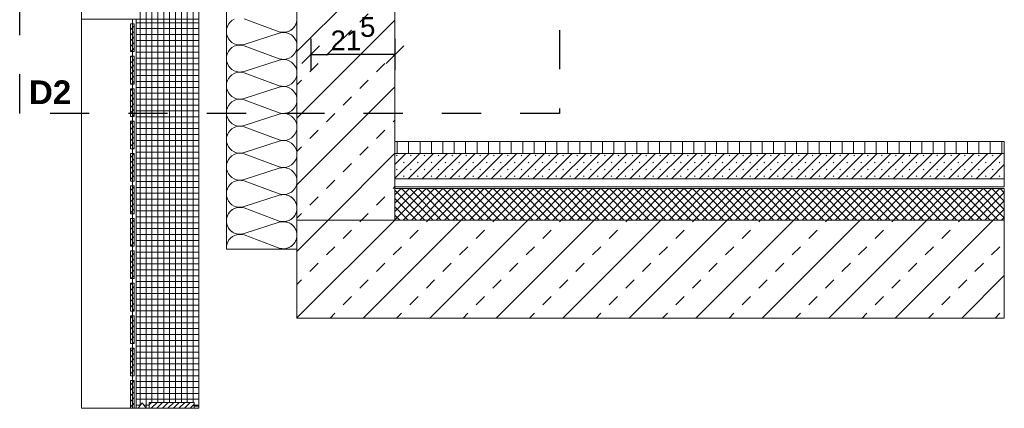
# Model space of a CAD drawing. Header units: metres. Extents: x 69 to 122.5, y -21.4 to -4.6.
# Tile 148 of 250: x 76.7 to 79.2, y -10.7 to -9.7. Entities that reach past the tile are written whole.
import ezdxf

# ---------------------------------------------------------------- set-up
doc = ezdxf.new("R2010")
doc.units = ezdxf.units.M
doc.header["$LTSCALE"] = 0.02
doc.linetypes.add('Linienart-13', pattern=[3.75, 2.5, -1.25])
doc.layers.get('0').update_dxf_attribs({"lineweight": 25})
for name, color, linetype, lineweight in [('013_Beton und Stahlbetonarbeiten-allg.', 7, 'Continuous', 13), ('014_Fassadenarbeiten-330 Betonfertigteil Brüstung', 7, 'Continuous', 9), ('014_Fassadenarbeiten-330 Betonfertigteile horizontal', 7, 'Continuous', 9), ('014_Fassadenarbeiten-330 Mauerwerk 11.5cm', 7, 'Continuous', 9), ('025_Estricharbeiten-350 Dämmung', 7, 'Continuous', 9), ('025_Estricharbeiten-350 Estrich', 7, 'Continuous', 9), ('025_Estricharbeiten-350 FbHz', 7, 'Continuous', 9), ('028_Parkettarbeiten-350 Stäbchenparkett', 7, 'Continuous', 9), ('032_Metallarbeiten-Bemassung 1_20', 7, 'Continuous', 9), ('032_Metallarbeiten-Beschriftung 1_20', 7, 'Continuous', 5), ('Keine', 7, 'Continuous', 9)]:
    doc.layers.add(name, color=color, linetype=linetype, lineweight=lineweight)
doc.layers.add('014_Fassadenarbeiten-000 Aufsicht Betonfertigteile', color=7, linetype='Continuous', lineweight=9, true_color=0xc0c0c0)
doc.layers.add('014_Fassadenarbeiten-330 mineralische Dämmung', color=7, linetype='Continuous', lineweight=9, true_color=0x666666)
doc.styles.add('Arial', font='arial.ttf')
doc.styles.add('Arial (bold)', font='arialbd.ttf')

msp = doc.modelspace()

# ---------------------------------------------------------------- linework, layer by layer
at = {"color": 0, "linetype": 'Continuous', "lineweight": 15}
for p, q in [((77.4075, -9.7788), (77.4525, -9.7339)), ((77.6675, -9.7339), (77.6225, -9.7788))]:
    msp.add_line(p, q, dxfattribs=at)
at = {"color": 0, "linetype": 'ByBlock', "lineweight": -2}
for p, q in [((77.43, -9.7563), (77.4749, -9.7563)), ((77.645, -9.7563), (77.6001, -9.7563))]:
    msp.add_line(p, q, dxfattribs=at)
at = {"layer": '013_Beton und Stahlbetonarbeiten-allg.', "color": 251, "linetype": 'Continuous', "lineweight": 5, "true_color": 0x555555}
for p, q in [((77.645, -9.4988), (77.395, -9.7488)), ((77.645, -9.6685), (77.395, -9.9185)), ((77.645, -9.8383), (77.395, -10.0883)), ((77.645, -10.008), (77.4748, -10.1781)), ((77.6445, -10.1781), (77.395, -10.4277)), ((77.4748, -10.1781), (77.395, -10.258)), ((77.8142, -10.1781), (77.5642, -10.4281)), ((77.645, -10.1777), (77.6445, -10.1781)), ((77.9839, -10.1781), (77.7339, -10.4281)), ((78.1536, -10.1781), (77.9036, -10.4281)), ((78.3233, -10.1781), (78.0733, -10.4281)), ((78.493, -10.1781), (78.243, -10.4281)), ((78.6628, -10.1781), (78.4128, -10.4281)), ((78.8325, -10.1781), (78.5825, -10.4281)), ((79.0022, -10.1781), (78.7522, -10.4281)), ((79.1719, -10.1781), (78.9219, -10.4281)), ((79.2, -10.3197), (79.0916, -10.4281))]:
    msp.add_line(p, q, dxfattribs=at)
at = {"layer": '013_Beton und Stahlbetonarbeiten-allg.', "color": 251, "linetype": 'Continuous', "lineweight": 9, "true_color": 0x555555}
for p, q in [((77.5555, -9.6732), (77.5767, -9.652)), ((77.513, -9.7156), (77.5343, -9.6944)), ((77.4706, -9.7581), (77.4918, -9.7369)), ((77.6403, -9.7581), (77.645, -9.7534)), ((77.4282, -9.8005), (77.4494, -9.7793)), ((77.5979, -9.8005), (77.6191, -9.7793)), ((77.395, -9.8337), (77.407, -9.8217)), ((77.5555, -9.8429), (77.5767, -9.8217)), ((77.513, -9.8854), (77.5343, -9.8641)), ((77.4706, -9.9278), (77.4918, -9.9066)), ((77.6403, -9.9278), (77.645, -9.9231)), ((77.4282, -9.9702), (77.4494, -9.949)), ((77.5979, -9.9702), (77.6191, -9.949)), ((77.395, -10.0034), (77.407, -9.9914)), ((77.5555, -10.0126), (77.5767, -9.9914)), ((77.513, -10.0551), (77.5343, -10.0338)), ((77.4706, -10.0975), (77.4918, -10.0763)), ((77.6403, -10.0975), (77.645, -10.0928)), ((77.4282, -10.1399), (77.4494, -10.1187)), ((77.5979, -10.1399), (77.6191, -10.1187)), ((77.395, -10.1731), (77.407, -10.1611)), ((77.5597, -10.1781), (77.5767, -10.1611)), ((77.5555, -10.1823), (77.5597, -10.1781)), ((77.7252, -10.1823), (77.7294, -10.1781)), ((77.8949, -10.1823), (77.8991, -10.1781)), ((78.0646, -10.1823), (78.0688, -10.1781)), ((78.2343, -10.1823), (78.2385, -10.1781)), ((78.404, -10.1823), (78.4082, -10.1781)), ((78.5737, -10.1823), (78.5779, -10.1781)), ((78.7434, -10.1823), (78.7476, -10.1781)), ((78.9131, -10.1823), (78.9173, -10.1781)), ((79.0828, -10.1823), (79.087, -10.1781)), ((77.513, -10.2248), (77.5343, -10.2036)), ((77.6828, -10.2248), (77.704, -10.2036)), ((77.8525, -10.2248), (77.8737, -10.2036)), ((78.0222, -10.2248), (78.0434, -10.2036)), ((78.1919, -10.2248), (78.2131, -10.2036)), ((78.3616, -10.2248), (78.3828, -10.2036)), ((78.5313, -10.2248), (78.5525, -10.2036)), ((78.701, -10.2248), (78.7222, -10.2036)), ((78.8707, -10.2248), (78.8919, -10.2036)), ((79.0404, -10.2248), (79.0616, -10.2036)), ((77.4706, -10.2672), (77.4918, -10.246)), ((77.6403, -10.2672), (77.6615, -10.246)), ((77.81, -10.2672), (77.8312, -10.246)), ((77.9797, -10.2672), (78.0009, -10.246)), ((78.1494, -10.2672), (78.1707, -10.246)), ((78.3191, -10.2672), (78.3404, -10.246)), ((78.4889, -10.2672), (78.5101, -10.246)), ((78.6586, -10.2672), (78.6798, -10.246)), ((78.8283, -10.2672), (78.8495, -10.246)), ((78.998, -10.2672), (79.0192, -10.246)), ((79.1677, -10.2672), (79.1889, -10.246)), ((77.4282, -10.3096), (77.4494, -10.2884)), ((77.5979, -10.3096), (77.6191, -10.2884)), ((77.7676, -10.3096), (77.7888, -10.2884)), ((77.9373, -10.3096), (77.9585, -10.2884)), ((78.107, -10.3096), (78.1282, -10.2884)), ((78.2767, -10.3096), (78.2979, -10.2884)), ((78.4464, -10.3096), (78.4676, -10.2884)), ((78.6161, -10.3096), (78.6373, -10.2884)), ((78.7858, -10.3096), (78.8071, -10.2884)), ((78.9555, -10.3096), (78.9768, -10.2884)), ((79.1252, -10.3096), (79.1465, -10.2884)), ((77.395, -10.3428), (77.407, -10.3308)), ((77.5555, -10.352), (77.5767, -10.3308)), ((77.7252, -10.352), (77.7464, -10.3308)), ((77.8949, -10.352), (77.9161, -10.3308)), ((78.0646, -10.352), (78.0858, -10.3308)), ((78.2343, -10.352), (78.2555, -10.3308)), ((78.404, -10.352), (78.4252, -10.3308)), ((78.5737, -10.352), (78.5949, -10.3308)), ((78.7434, -10.352), (78.7646, -10.3308)), ((78.9131, -10.352), (78.9343, -10.3308)), ((79.0828, -10.352), (79.104, -10.3308)), ((77.513, -10.3945), (77.5343, -10.3733)), ((77.6828, -10.3945), (77.704, -10.3733)), ((77.8525, -10.3945), (77.8737, -10.3733)), ((78.0222, -10.3945), (78.0434, -10.3733)), ((78.1919, -10.3945), (78.2131, -10.3733)), ((78.3616, -10.3945), (78.3828, -10.3733)), ((78.5313, -10.3945), (78.5525, -10.3733)), ((78.701, -10.3945), (78.7222, -10.3733)), ((78.8707, -10.3945), (78.8919, -10.3733)), ((79.0404, -10.3945), (79.0616, -10.3733)), ((77.4794, -10.4281), (77.4918, -10.4157)), ((77.6491, -10.4281), (77.6615, -10.4157)), ((77.8188, -10.4281), (77.8312, -10.4157)), ((77.9885, -10.4281), (78.0009, -10.4157)), ((78.1582, -10.4281), (78.1707, -10.4157)), ((78.3279, -10.4281), (78.3404, -10.4157)), ((78.4976, -10.4281), (78.5101, -10.4157)), ((78.6673, -10.4281), (78.6798, -10.4157)), ((78.837, -10.4281), (78.8495, -10.4157)), ((79.0067, -10.4281), (79.0192, -10.4157)), ((79.1764, -10.4281), (79.1889, -10.4157))]:
    msp.add_line(p, q, dxfattribs=at)
at = {"layer": '013_Beton und Stahlbetonarbeiten-allg.', "color": 7, "linetype": 'Continuous', "lineweight": 18}
for points in [[(77.645, -10.1781), (77.645, -9.4781), (77.395, -9.4781), (77.395, -10.1781)], [(77.395, -10.1781), (77.395, -10.4281), (79.2, -10.4281), (79.2, -10.1781)]]:
    msp.add_lwpolyline(points, close=True, dxfattribs=at)
at = {"layer": '014_Fassadenarbeiten-000 Aufsicht Betonfertigteile', "color": 252, "lineweight": 18, "true_color": 0x888888}
msp.add_lwpolyline([(76.845, -9.6661), (77.145, -9.6661), (77.145, -10.658), (76.845, -10.658)], close=True, dxfattribs=at)
at = {"layer": '014_Fassadenarbeiten-330 Betonfertigteil Brüstung', "color": 8, "linetype": 'Continuous', "lineweight": 9, "true_color": 0x808080}
for p, q in [((76.97, -9.6789), (76.9708, -9.678)), ((76.97, -9.693), (76.98, -9.683)), ((76.97, -9.7071), (76.98, -9.6971)), ((76.97, -9.7213), (76.98, -9.7113)), ((76.97, -9.7354), (76.98, -9.7254)), ((76.9708, -9.7488), (76.98, -9.7396)), ((76.97, -9.7637), (76.973, -9.7607)), ((76.97, -9.7779), (76.98, -9.7679)), ((76.97, -9.792), (76.98, -9.782)), ((76.97, -9.8061), (76.98, -9.7961)), ((76.97, -9.8203), (76.98, -9.8103)), ((76.97, -9.8486), (76.9752, -9.8434)), ((76.973, -9.8315), (76.98, -9.8244)), ((76.97, -9.8627), (76.98, -9.8527)), ((76.97, -9.8769), (76.98, -9.8669)), ((76.97, -9.891), (76.98, -9.881)), ((76.97, -9.9051), (76.98, -9.8951)), ((76.9752, -9.9141), (76.98, -9.9093)), ((76.97, -9.9334), (76.9774, -9.926)), ((76.97, -9.9476), (76.98, -9.9376)), ((76.97, -9.9617), (76.98, -9.9517)), ((76.97, -9.9758), (76.98, -9.9658)), ((76.97, -9.99), (76.98, -9.98)), ((76.9774, -9.9968), (76.98, -9.9941)), ((76.97, -10.0183), (76.9796, -10.0087)), ((76.97, -10.0324), (76.98, -10.0224)), ((76.97, -10.0466), (76.98, -10.0366)), ((76.97, -10.0607), (76.98, -10.0507)), ((76.97, -10.0748), (76.98, -10.0648)), ((76.97, -10.1031), (76.98, -10.0931)), ((76.9796, -10.0794), (76.98, -10.079)), ((76.97, -10.1173), (76.98, -10.1073)), ((76.97, -10.1314), (76.98, -10.1214)), ((76.97, -10.1456), (76.98, -10.1356)), ((76.97, -10.1597), (76.98, -10.1497)), ((76.97, -10.188), (76.98, -10.178)), ((76.97, -10.2021), (76.98, -10.1921)), ((76.97, -10.2163), (76.98, -10.2063)), ((76.97, -10.2304), (76.98, -10.2204)), ((76.97, -10.2446), (76.98, -10.2346)), ((76.97, -10.2587), (76.972, -10.2567)), ((76.97, -10.2728), (76.98, -10.2628)), ((76.97, -10.287), (76.98, -10.277)), ((76.97, -10.3011), (76.98, -10.2911)), ((76.97, -10.3153), (76.98, -10.3053)), ((76.972, -10.3274), (76.98, -10.3194)), ((76.97, -10.3435), (76.9742, -10.3393)), ((76.97, -10.3577), (76.98, -10.3477)), ((76.97, -10.3718), (76.98, -10.3618)), ((76.97, -10.386), (76.98, -10.376)), ((76.97, -10.4001), (76.98, -10.3901)), ((76.97, -10.4284), (76.9764, -10.422)), ((76.9742, -10.4101), (76.98, -10.4043)), ((76.97, -10.4425), (76.98, -10.4325)), ((76.97, -10.4567), (76.98, -10.4467)), ((76.97, -10.4708), (76.98, -10.4608)), ((76.97, -10.485), (76.98, -10.475)), ((76.9764, -10.4927), (76.98, -10.4891)), ((76.97, -10.5133), (76.9786, -10.5046)), ((76.97, -10.5274), (76.98, -10.5174)), ((76.97, -10.5415), (76.98, -10.5315)), ((76.97, -10.5557), (76.98, -10.5457)), ((76.97, -10.5698), (76.98, -10.5598)), ((76.9786, -10.5754), (76.98, -10.574)), ((76.97, -10.5981), (76.98, -10.5881)), ((76.97, -10.6122), (76.98, -10.6022)), ((76.97, -10.6264), (76.98, -10.6164)), ((76.97, -10.6405), (76.98, -10.6305)), ((76.97, -10.6547), (76.98, -10.6447))]:
    msp.add_line(p, q, dxfattribs=at)
at = {"layer": '014_Fassadenarbeiten-330 Betonfertigteil Brüstung', "color": 7, "linetype": 'Continuous', "lineweight": 9}
for points in [[(76.97, -9.678), (76.98, -9.678), (76.98, -9.7488), (76.97, -9.7488)], [(76.97, -9.7607), (76.98, -9.7607), (76.98, -9.8315), (76.97, -9.8315)], [(76.97, -9.8434), (76.98, -9.8434), (76.98, -9.9141), (76.97, -9.9141)], [(76.97, -9.926), (76.98, -9.926), (76.98, -9.9968), (76.97, -9.9968)], [(76.97, -10.0087), (76.98, -10.0087), (76.98, -10.0794), (76.97, -10.0794)], [(76.97, -10.0913), (76.98, -10.0913), (76.98, -10.1621), (76.97, -10.1621)], [(76.97, -10.174), (76.98, -10.174), (76.98, -10.2448), (76.97, -10.2448)], [(76.97, -10.2567), (76.98, -10.2567), (76.98, -10.3274), (76.97, -10.3274)], [(76.97, -10.3393), (76.98, -10.3393), (76.98, -10.4101), (76.97, -10.4101)], [(76.97, -10.422), (76.98, -10.422), (76.98, -10.4927), (76.97, -10.4927)], [(76.97, -10.5046), (76.98, -10.5046), (76.98, -10.5754), (76.97, -10.5754)], [(76.97, -10.5873), (76.98, -10.5873), (76.98, -10.658), (76.97, -10.658)]]:
    msp.add_lwpolyline(points, close=True, dxfattribs=at)
at = {"layer": '014_Fassadenarbeiten-330 Betonfertigteile horizontal', "color": 8, "linetype": 'Continuous', "lineweight": 9, "true_color": 0x808080}
for p, q in [((77.04, -9.4781), (77.04, -10.6432)), ((77.055, -9.4781), (77.055, -10.6432)), ((77.07, -9.4781), (77.07, -10.6432)), ((77.085, -9.4781), (77.085, -10.6432)), ((77.1, -9.4781), (77.1, -10.6432)), ((77.115, -9.4781), (77.115, -10.6432)), ((77.13, -9.4781), (77.13, -10.6432)), ((76.995, -9.5306), (76.995, -10.6511)), ((77.01, -9.5295), (77.01, -10.658)), ((77.025, -9.5285), (77.025, -10.6432))]:
    msp.add_line(p, q, dxfattribs=at)
at = {"layer": '014_Fassadenarbeiten-330 Betonfertigteile horizontal', "color": 8, "linetype": 'Continuous', "lineweight": 13, "true_color": 0x808080}
for p, q in [((76.985, -9.675), (77.145, -9.675)), ((76.985, -9.69), (77.145, -9.69)), ((76.985, -9.705), (77.145, -9.705)), ((76.985, -9.72), (77.145, -9.72)), ((76.985, -9.735), (77.145, -9.735)), ((76.985, -9.75), (77.145, -9.75)), ((76.985, -9.765), (77.145, -9.765)), ((76.985, -9.78), (77.145, -9.78)), ((76.985, -9.795), (77.145, -9.795)), ((76.985, -9.81), (77.145, -9.81)), ((76.985, -9.825), (77.145, -9.825)), ((76.985, -9.84), (77.145, -9.84)), ((76.985, -9.855), (77.145, -9.855)), ((76.985, -9.87), (77.145, -9.87)), ((76.985, -9.885), (77.145, -9.885)), ((76.985, -9.9), (77.145, -9.9)), ((76.985, -9.915), (77.145, -9.915)), ((76.985, -9.93), (77.145, -9.93)), ((76.985, -9.945), (77.145, -9.945)), ((76.985, -9.96), (77.145, -9.96)), ((76.985, -9.975), (77.145, -9.975)), ((76.985, -9.99), (77.145, -9.99)), ((76.985, -10.005), (77.145, -10.005)), ((76.985, -10.02), (77.145, -10.02)), ((76.985, -10.035), (77.145, -10.035)), ((76.985, -10.05), (77.145, -10.05)), ((76.985, -10.065), (77.145, -10.065)), ((76.985, -10.08), (77.145, -10.08)), ((76.985, -10.095), (77.145, -10.095)), ((76.985, -10.11), (77.145, -10.11)), ((76.985, -10.125), (77.145, -10.125)), ((76.985, -10.14), (77.145, -10.14)), ((76.985, -10.155), (77.145, -10.155)), ((76.985, -10.17), (77.145, -10.17)), ((76.985, -10.185), (77.145, -10.185)), ((76.985, -10.2), (77.145, -10.2)), ((76.985, -10.215), (77.145, -10.215)), ((76.985, -10.23), (77.145, -10.23)), ((76.985, -10.245), (77.145, -10.245)), ((76.985, -10.26), (77.145, -10.26)), ((76.985, -10.275), (77.145, -10.275)), ((76.985, -10.29), (77.145, -10.29)), ((76.985, -10.305), (77.145, -10.305)), ((76.985, -10.32), (77.145, -10.32)), ((76.985, -10.335), (77.145, -10.335)), ((76.985, -10.35), (77.145, -10.35)), ((76.985, -10.365), (77.145, -10.365)), ((76.985, -10.38), (77.145, -10.38)), ((76.985, -10.395), (77.145, -10.395)), ((76.985, -10.41), (77.145, -10.41)), ((76.985, -10.425), (77.145, -10.425)), ((76.985, -10.44), (77.145, -10.44)), ((76.985, -10.455), (77.145, -10.455)), ((76.985, -10.47), (77.145, -10.47)), ((76.985, -10.485), (77.145, -10.485)), ((76.985, -10.5), (77.145, -10.5)), ((76.985, -10.515), (77.145, -10.515)), ((76.985, -10.53), (77.145, -10.53)), ((76.985, -10.545), (77.145, -10.545)), ((76.985, -10.56), (77.145, -10.56)), ((76.985, -10.575), (77.145, -10.575)), ((76.985, -10.59), (77.145, -10.59)), ((76.985, -10.605), (77.145, -10.605)), ((76.985, -10.62), (77.145, -10.62)), ((76.985, -10.635), (77.145, -10.635)), ((76.985, -10.65), (76.9958, -10.65)), ((77.0042, -10.65), (77.018, -10.65)), ((77.133, -10.65), (77.145, -10.65))]:
    msp.add_line(p, q, dxfattribs=at)
at = {"layer": '014_Fassadenarbeiten-330 Betonfertigteile horizontal', "lineweight": 18}
msp.add_lwpolyline([(77.133, -10.6432), (77.133, -10.653), (77.145, -10.653), (77.145, -9.4781), (77.0295, -9.4781), (77.0295, -9.5281), (76.845, -9.5411), (76.845, -9.6661), (76.985, -9.6661), (76.985, -10.658), (76.99, -10.658), (77, -10.6442), (77.01, -10.658), (77.018, -10.658), (77.018, -10.6432)], close=True, dxfattribs=at)
at = {"layer": '014_Fassadenarbeiten-330 Mauerwerk 11.5cm', "color": 8, "linetype": 'Continuous', "lineweight": 9, "true_color": 0x808080}
for p, q in [((77.018, -10.6491), (77.0239, -10.6432)), ((77.0232, -10.658), (77.0381, -10.6432)), ((77.0373, -10.658), (77.0522, -10.6432)), ((77.0515, -10.658), (77.0664, -10.6432)), ((77.0656, -10.658), (77.0805, -10.6432)), ((77.0798, -10.658), (77.0946, -10.6432)), ((77.0939, -10.658), (77.1088, -10.6432)), ((77.108, -10.658), (77.1229, -10.6432)), ((77.1222, -10.658), (77.133, -10.6472))]:
    msp.add_line(p, q, dxfattribs=at)
at = {"layer": '014_Fassadenarbeiten-330 Mauerwerk 11.5cm'}
msp.add_lwpolyline([(77.018, -10.658), (77.018, -10.6432), (77.133, -10.6432), (77.133, -10.658)], close=True, dxfattribs=at)
at = {"layer": '014_Fassadenarbeiten-330 mineralische Dämmung', "color": 7, "linetype": 'Continuous', "lineweight": 9}
for p, q in [((77.215, -9.4781), (77.215, -10.2524)), ((77.395, -10.2524), (77.395, -9.4781)), ((77.215, -10.2524), (77.395, -10.2524))]:
    msp.add_line(p, q, dxfattribs=at)
at = {"layer": '014_Fassadenarbeiten-330 mineralische Dämmung'}
for points in [[(77.35, -10.2495), (77.3563, -10.2509), (77.3628, -10.2511), (77.3692, -10.2501), (77.3753, -10.2479), (77.3808, -10.2445), (77.3857, -10.2403), (77.3897, -10.2351), (77.3926, -10.2294), (77.3944, -10.2232), (77.395, -10.2167), (77.3944, -10.2103), (77.3926, -10.204), (77.3897, -10.1983), (77.3857, -10.1932), (77.3808, -10.1889), (77.3753, -10.1856), (77.3692, -10.1834), (77.3628, -10.1823), (77.3563, -10.1825), (77.35, -10.1839), (77.26, -10.2128), (77.26, -10.2128), (77.2537, -10.2142), (77.2472, -10.2144), (77.2408, -10.2134), (77.2347, -10.2112), (77.2292, -10.2079), (77.2243, -10.2036), (77.2203, -10.1985), (77.2174, -10.1927), (77.2156, -10.1865), (77.215, -10.1801), (77.2156, -10.1736), (77.2174, -10.1674), (77.2203, -10.1616), (77.2243, -10.1565), (77.2292, -10.1522), (77.2347, -10.1489), (77.2408, -10.1467), (77.2472, -10.1457), (77.2537, -10.1459), (77.26, -10.1473), (77.35, -10.1806), (77.35, -10.1806), (77.3563, -10.1819), (77.3628, -10.1821), (77.3692, -10.1811), (77.3753, -10.1789), (77.3808, -10.1756), (77.3857, -10.1713), (77.3897, -10.1662), (77.3926, -10.1604), (77.3944, -10.1542), (77.395, -10.1478), (77.3944, -10.1413), (77.3926, -10.1351), (77.3897, -10.1293), (77.3857, -10.1242), (77.3808, -10.1199), (77.3753, -10.1166), (77.3692, -10.1144), (77.3628, -10.1134), (77.3563, -10.1136), (77.35, -10.115), (77.26, -10.1439), (77.26, -10.1439), (77.2537, -10.1453), (77.2472, -10.1455), (77.2408, -10.1445), (77.2347, -10.1423), (77.2292, -10.139), (77.2243, -10.1347), (77.2203, -10.1296), (77.2174, -10.1238), (77.2156, -10.1176), (77.215, -10.1111), (77.2156, -10.1047), (77.2174, -10.0985), (77.2203, -10.0927), (77.2243, -10.0876), (77.2292, -10.0833), (77.2347, -10.08), (77.2408, -10.0778), (77.2472, -10.0767), (77.2537, -10.0769), (77.26, -10.0783), (77.35, -10.1116), (77.35, -10.1116), (77.3563, -10.113), (77.3628, -10.1132), (77.3692, -10.1122), (77.3753, -10.11), (77.3808, -10.1067), (77.3857, -10.1024), (77.3897, -10.0973), (77.3926, -10.0915), (77.3944, -10.0853), (77.395, -10.0788), (77.3944, -10.0724), (77.3926, -10.0662), (77.3897, -10.0604), (77.3857, -10.0553), (77.3808, -10.051), (77.3753, -10.0477), (77.3692, -10.0455), (77.3628, -10.0445), (77.3563, -10.0446), (77.35, -10.046), (77.26, -10.075), (77.26, -10.075), (77.2537, -10.0764), (77.2472, -10.0765), (77.2408, -10.0755), (77.2347, -10.0733), (77.2292, -10.07), (77.2243, -10.0657), (77.2203, -10.0606), (77.2174, -10.0548), (77.2156, -10.0486), (77.215, -10.0422), (77.2156, -10.0357), (77.2174, -10.0295), (77.2203, -10.0237), (77.2243, -10.0186), (77.2292, -10.0143), (77.2347, -10.011), (77.2408, -10.0088), (77.2472, -10.0078), (77.2537, -10.008), (77.26, -10.0094), (77.35, -10.0427), (77.35, -10.0427), (77.3563, -10.0441), (77.3628, -10.0442), (77.3692, -10.0432), (77.3753, -10.041), (77.3808, -10.0377), (77.3857, -10.0334), (77.3897, -10.0283), (77.3926, -10.0225), (77.3944, -10.0163), (77.395, -10.0099), (77.3944, -10.0034), (77.3926, -9.9972), (77.3897, -9.9914), (77.3857, -9.9863), (77.3808, -9.982), (77.3753, -9.9787), (77.3692, -9.9765), (77.3628, -9.9755), (77.3563, -9.9757), (77.35, -9.9771), (77.26, -10.006), (77.26, -10.006), (77.2537, -10.0074), (77.2472, -10.0076), (77.2408, -10.0066), (77.2347, -10.0044), (77.2292, -10.0011), (77.2243, -9.9968), (77.2203, -9.9917), (77.2174, -9.9859), (77.2156, -9.9797), (77.215, -9.9732), (77.2156, -9.9668), (77.2174, -9.9606), (77.2203, -9.9548), (77.2243, -9.9497), (77.2292, -9.9454), (77.2347, -9.9421), (77.2408, -9.9399), (77.2472, -9.9389), (77.2537, -9.939), (77.26, -9.9404), (77.35, -9.9737), (77.35, -9.9737), (77.3563, -9.9751), (77.3628, -9.9753), (77.3692, -9.9743), (77.3753, -9.9721), (77.3808, -9.9688), (77.3857, -9.9645), (77.3897, -9.9594), (77.3926, -9.9536), (77.3944, -9.9474), (77.395, -9.9409), (77.3944, -9.9345), (77.3926, -9.9283), (77.3897, -9.9225), (77.3857, -9.9174), (77.3808, -9.9131), (77.3753, -9.9098), (77.3692, -9.9076), (77.3628, -9.9066), (77.3563, -9.9067), (77.35, -9.9081), (77.26, -9.9371), (77.26, -9.9371), (77.2537, -9.9385), (77.2472, -9.9387), (77.2408, -9.9376), (77.2347, -9.9354), (77.2292, -9.9321), (77.2243, -9.9278), (77.2203, -9.9227), (77.2174, -9.917), (77.2156, -9.9107), (77.215, -9.9043), (77.2156, -9.8978), (77.2174, -9.8916), (77.2203, -9.8858), (77.2243, -9.8807), (77.2292, -9.8764), (77.2347, -9.8731), (77.2408, -9.8709), (77.2472, -9.8699), (77.2537, -9.8701), (77.26, -9.8715), (77.35, -9.9048), (77.35, -9.9048), (77.3563, -9.9062), (77.3628, -9.9064), (77.3692, -9.9053), (77.3753, -9.9031), (77.3808, -9.8998), (77.3857, -9.8955), (77.3897, -9.8904), (77.3926, -9.8846), (77.3944, -9.8784), (77.395, -9.872), (77.3944, -9.8655), (77.3926, -9.8593), (77.3897, -9.8536), (77.3857, -9.8484), (77.3808, -9.8441), (77.3753, -9.8408), (77.3692, -9.8386), (77.3628, -9.8376), (77.3563, -9.8378), (77.35, -9.8392), (77.26, -9.8681), (77.26, -9.8681), (77.2537, -9.8695), (77.2472, -9.8697), (77.2408, -9.8687), (77.2347, -9.8665), (77.2292, -9.8632), (77.2243, -9.8589), (77.2203, -9.8538), (77.2174, -9.848), (77.2156, -9.8418), (77.215, -9.8353), (77.2156, -9.8289), (77.2174, -9.8227), (77.2203, -9.8169), (77.2243, -9.8118), (77.2292, -9.8075), (77.2347, -9.8042), (77.2408, -9.802), (77.2472, -9.801), (77.2537, -9.8012), (77.26, -9.8026), (77.35, -9.8358), (77.35, -9.8358), (77.3563, -9.8372), (77.3628, -9.8374), (77.3692, -9.8364), (77.3753, -9.8342), (77.3808, -9.8309), (77.3857, -9.8266), (77.3897, -9.8215), (77.3926, -9.8157), (77.3944, -9.8095), (77.395, -9.803), (77.3944, -9.7966), (77.3926, -9.7904), (77.3897, -9.7846), (77.3857, -9.7795), (77.3808, -9.7752), (77.3753, -9.7719), (77.3692, -9.7697), (77.3628, -9.7687), (77.3563, -9.7689), (77.35, -9.7703), (77.26, -9.7992), (77.26, -9.7992), (77.2537, -9.8006), (77.2472, -9.8008), (77.2408, -9.7997), (77.2347, -9.7975), (77.2292, -9.7942), (77.2243, -9.79), (77.2203, -9.7848), (77.2174, -9.7791), (77.2156, -9.7728), (77.215, -9.7664), (77.2156, -9.7599), (77.2174, -9.7537), (77.2203, -9.748), (77.2243, -9.7428), (77.2292, -9.7386), (77.2347, -9.7352), (77.2408, -9.733), (77.2472, -9.732), (77.2537, -9.7322), (77.26, -9.7336), (77.35, -9.7669), (77.35, -9.7669), (77.3563, -9.7683), (77.3628, -9.7685), (77.3692, -9.7674), (77.3753, -9.7652), (77.3808, -9.7619), (77.3857, -9.7576), (77.3897, -9.7525), (77.3926, -9.7468), (77.3944, -9.7405), (77.395, -9.7341), (77.3944, -9.7277), (77.3926, -9.7214), (77.3897, -9.7157), (77.3857, -9.7105), (77.3808, -9.7063), (77.3753, -9.703), (77.3692, -9.7008), (77.3628, -9.6997), (77.3563, -9.6999), (77.35, -9.7013), (77.26, -9.7302), (77.26, -9.7302), (77.2537, -9.7316), (77.2472, -9.7318), (77.2408, -9.7308), (77.2347, -9.7286), (77.2292, -9.7253), (77.2243, -9.721), (77.2203, -9.7159), (77.2174, -9.7101), (77.2156, -9.7039), (77.215, -9.6975), (77.2156, -9.691), (77.2174, -9.6848), (77.2203, -9.679), (77.2243, -9.6739), (77.2292, -9.6696), (77.2347, -9.6663)], [(77.26, -9.6647), (77.35, -9.6979), (77.35, -9.6979), (77.3563, -9.6993), (77.3628, -9.6995), (77.3692, -9.6985), (77.3753, -9.6963), (77.3808, -9.693), (77.3857, -9.6887), (77.3897, -9.6836), (77.3926, -9.6778), (77.3944, -9.6716), (77.395, -9.6652)], [(77.35, -9.6979), (77.356, -9.6993), (77.3622, -9.6996), (77.3683, -9.6987), (77.3741, -9.6968), (77.3796, -9.6939), (77.3844, -9.69), (77.3884, -9.6854), (77.3884, -9.6854), (77.3916, -9.6801), (77.3938, -9.6743), (77.3949, -9.6682), (77.3949, -9.6621)], [(77.35, -10.115), (77.356, -10.1136), (77.3622, -10.1134), (77.3683, -10.1142), (77.3741, -10.1161), (77.3796, -10.119), (77.3844, -10.1229), (77.3884, -10.1275), (77.3884, -10.1275), (77.3916, -10.1328), (77.3938, -10.1386), (77.3949, -10.1447), (77.3949, -10.1508), (77.3938, -10.1569), (77.3916, -10.1627), (77.3884, -10.168), (77.3884, -10.168), (77.3844, -10.1726), (77.3796, -10.1765), (77.3741, -10.1794), (77.3683, -10.1813), (77.3622, -10.1822), (77.356, -10.1819), (77.35, -10.1806), (77.26, -10.1473), (77.26, -10.1473), (77.254, -10.1459), (77.2478, -10.1457), (77.2417, -10.1465), (77.2358, -10.1484), (77.2304, -10.1513), (77.2256, -10.1552), (77.2215, -10.1598), (77.2215, -10.1598), (77.2184, -10.1651), (77.2162, -10.1709), (77.2151, -10.177), (77.2151, -10.1831), (77.2162, -10.1892), (77.2184, -10.195), (77.2215, -10.2003), (77.2215, -10.2003), (77.2256, -10.2049), (77.2304, -10.2088), (77.2358, -10.2117), (77.2417, -10.2136), (77.2478, -10.2145), (77.254, -10.2142), (77.26, -10.2128), (77.35, -10.1839), (77.35, -10.1839), (77.356, -10.1826), (77.3622, -10.1823), (77.3683, -10.1831), (77.3741, -10.1851), (77.3796, -10.188), (77.3844, -10.1918), (77.3884, -10.1965), (77.3884, -10.1965), (77.3916, -10.2018), (77.3938, -10.2076), (77.3949, -10.2136), (77.3949, -10.2198), (77.3938, -10.2259), (77.3916, -10.2316), (77.3884, -10.2369), (77.3884, -10.2369), (77.3844, -10.2416), (77.3796, -10.2454), (77.3741, -10.2484), (77.3683, -10.2503), (77.3622, -10.2511), (77.356, -10.2509), (77.35, -10.2495), (77.26, -10.2162), (77.26, -10.2162), (77.254, -10.2149), (77.2478, -10.2146), (77.2416, -10.2155), (77.2358, -10.2174), (77.2303, -10.2204), (77.2255, -10.2242), (77.2214, -10.2289), (77.2183, -10.2343), (77.2162, -10.2401), (77.2151, -10.2462), (77.2152, -10.2524)], [(77.3516, -10.2524), (77.3576, -10.2513), (77.3636, -10.2513), (77.3695, -10.2524)]]:
    msp.add_lwpolyline(points, dxfattribs=at)
at = {"layer": '025_Estricharbeiten-350 Dämmung', "color": 9, "linetype": 'Continuous', "lineweight": 5, "true_color": 0xb9b9b9}
for p, q in [((77.7245, -10.0981), (77.645, -10.1777)), ((77.7033, -10.0981), (77.645, -10.1564)), ((77.6821, -10.0981), (77.645, -10.1352)), ((77.6609, -10.0981), (77.645, -10.114)), ((77.6622, -10.0981), (77.7422, -10.1781)), ((77.7457, -10.0981), (77.6657, -10.1781)), ((77.6834, -10.0981), (77.7634, -10.1781)), ((77.7669, -10.0981), (77.6869, -10.1781)), ((77.7046, -10.0981), (77.7846, -10.1781)), ((77.7882, -10.0981), (77.7082, -10.1781)), ((77.7258, -10.0981), (77.8058, -10.1781)), ((77.8094, -10.0981), (77.7294, -10.1781)), ((77.747, -10.0981), (77.827, -10.1781)), ((77.8306, -10.0981), (77.7506, -10.1781)), ((77.7683, -10.0981), (77.8483, -10.1781)), ((77.8518, -10.0981), (77.7718, -10.1781)), ((77.7895, -10.0981), (77.8695, -10.1781)), ((77.873, -10.0981), (77.793, -10.1781)), ((77.8107, -10.0981), (77.8907, -10.1781)), ((77.8942, -10.0981), (77.8142, -10.1781)), ((77.8319, -10.0981), (77.9119, -10.1781)), ((77.9154, -10.0981), (77.8354, -10.1781)), ((77.8531, -10.0981), (77.9331, -10.1781)), ((77.9367, -10.0981), (77.8567, -10.1781)), ((77.8743, -10.0981), (77.9543, -10.1781)), ((77.9579, -10.0981), (77.8779, -10.1781)), ((77.8955, -10.0981), (77.9755, -10.1781)), ((77.9791, -10.0981), (77.8991, -10.1781)), ((77.9168, -10.0981), (77.9968, -10.1781)), ((78.0003, -10.0981), (77.9203, -10.1781)), ((77.938, -10.0981), (78.018, -10.1781)), ((78.0215, -10.0981), (77.9415, -10.1781)), ((77.9592, -10.0981), (78.0392, -10.1781)), ((78.0427, -10.0981), (77.9627, -10.1781)), ((77.9804, -10.0981), (78.0604, -10.1781)), ((78.0639, -10.0981), (77.9839, -10.1781)), ((78.0016, -10.0981), (78.0816, -10.1781)), ((78.0851, -10.0981), (78.0051, -10.1781)), ((78.0228, -10.0981), (78.1028, -10.1781)), ((78.1064, -10.0981), (78.0264, -10.1781)), ((78.044, -10.0981), (78.124, -10.1781)), ((78.1276, -10.0981), (78.0476, -10.1781)), ((78.0652, -10.0981), (78.1452, -10.1781)), ((78.1488, -10.0981), (78.0688, -10.1781)), ((78.0865, -10.0981), (78.1665, -10.1781)), ((78.17, -10.0981), (78.09, -10.1781)), ((78.1077, -10.0981), (78.1877, -10.1781)), ((78.1912, -10.0981), (78.1112, -10.1781)), ((78.1289, -10.0981), (78.2089, -10.1781)), ((78.2124, -10.0981), (78.1324, -10.1781)), ((78.1501, -10.0981), (78.2301, -10.1781)), ((78.2336, -10.0981), (78.1536, -10.1781)), ((78.1713, -10.0981), (78.2513, -10.1781)), ((78.2548, -10.0981), (78.1748, -10.1781)), ((78.1925, -10.0981), (78.2725, -10.1781)), ((78.2761, -10.0981), (78.1961, -10.1781)), ((78.2137, -10.0981), (78.2937, -10.1781)), ((78.2973, -10.0981), (78.2173, -10.1781)), ((78.235, -10.0981), (78.315, -10.1781)), ((78.3185, -10.0981), (78.2385, -10.1781)), ((78.2562, -10.0981), (78.3362, -10.1781)), ((78.3397, -10.0981), (78.2597, -10.1781)), ((78.2774, -10.0981), (78.3574, -10.1781)), ((78.3609, -10.0981), (78.2809, -10.1781)), ((78.2986, -10.0981), (78.3786, -10.1781)), ((78.3821, -10.0981), (78.3021, -10.1781)), ((78.3198, -10.0981), (78.3998, -10.1781)), ((78.4033, -10.0981), (78.3233, -10.1781)), ((78.341, -10.0981), (78.421, -10.1781)), ((78.4246, -10.0981), (78.3446, -10.1781)), ((78.3622, -10.0981), (78.4422, -10.1781)), ((78.4458, -10.0981), (78.3658, -10.1781)), ((78.3834, -10.0981), (78.4634, -10.1781)), ((78.467, -10.0981), (78.387, -10.1781)), ((78.4047, -10.0981), (78.4847, -10.1781)), ((78.4882, -10.0981), (78.4082, -10.1781)), ((78.4259, -10.0981), (78.5059, -10.1781)), ((78.5094, -10.0981), (78.4294, -10.1781)), ((78.4471, -10.0981), (78.5271, -10.1781)), ((78.5306, -10.0981), (78.4506, -10.1781)), ((78.4683, -10.0981), (78.5483, -10.1781)), ((78.5518, -10.0981), (78.4718, -10.1781)), ((78.4895, -10.0981), (78.5695, -10.1781)), ((78.573, -10.0981), (78.493, -10.1781)), ((78.5107, -10.0981), (78.5907, -10.1781)), ((78.5943, -10.0981), (78.5143, -10.1781)), ((78.5319, -10.0981), (78.6119, -10.1781)), ((78.6155, -10.0981), (78.5355, -10.1781)), ((78.5532, -10.0981), (78.6332, -10.1781)), ((78.6367, -10.0981), (78.5567, -10.1781)), ((78.5744, -10.0981), (78.6544, -10.1781)), ((78.6579, -10.0981), (78.5779, -10.1781)), ((78.5956, -10.0981), (78.6756, -10.1781)), ((78.6791, -10.0981), (78.5991, -10.1781)), ((78.6168, -10.0981), (78.6968, -10.1781)), ((78.7003, -10.0981), (78.6203, -10.1781)), ((78.638, -10.0981), (78.718, -10.1781)), ((78.7215, -10.0981), (78.6415, -10.1781)), ((78.6592, -10.0981), (78.7392, -10.1781)), ((78.7428, -10.0981), (78.6628, -10.1781)), ((78.6804, -10.0981), (78.7604, -10.1781)), ((78.764, -10.0981), (78.684, -10.1781)), ((78.7016, -10.0981), (78.7816, -10.1781)), ((78.7852, -10.0981), (78.7052, -10.1781)), ((78.7229, -10.0981), (78.8029, -10.1781)), ((78.8064, -10.0981), (78.7264, -10.1781)), ((78.7441, -10.0981), (78.8241, -10.1781)), ((78.8276, -10.0981), (78.7476, -10.1781)), ((78.7653, -10.0981), (78.8453, -10.1781)), ((78.8488, -10.0981), (78.7688, -10.1781)), ((78.7865, -10.0981), (78.8665, -10.1781)), ((78.87, -10.0981), (78.79, -10.1781)), ((78.8077, -10.0981), (78.8877, -10.1781)), ((78.8912, -10.0981), (78.8112, -10.1781)), ((78.8289, -10.0981), (78.9089, -10.1781)), ((78.9125, -10.0981), (78.8325, -10.1781)), ((78.8501, -10.0981), (78.9301, -10.1781)), ((78.9337, -10.0981), (78.8537, -10.1781)), ((78.8713, -10.0981), (78.9513, -10.1781)), ((78.9549, -10.0981), (78.8749, -10.1781)), ((78.8926, -10.0981), (78.9726, -10.1781)), ((78.9761, -10.0981), (78.8961, -10.1781)), ((78.9138, -10.0981), (78.9938, -10.1781)), ((78.9973, -10.0981), (78.9173, -10.1781)), ((78.935, -10.0981), (79.015, -10.1781)), ((79.0185, -10.0981), (78.9385, -10.1781)), ((78.9562, -10.0981), (79.0362, -10.1781)), ((79.0397, -10.0981), (78.9597, -10.1781)), ((78.9774, -10.0981), (79.0574, -10.1781)), ((79.061, -10.0981), (78.981, -10.1781)), ((78.9986, -10.0981), (79.0786, -10.1781)), ((79.0822, -10.0981), (79.0022, -10.1781)), ((79.0198, -10.0981), (79.0998, -10.1781)), ((79.1034, -10.0981), (79.0234, -10.1781)), ((79.0411, -10.0981), (79.1211, -10.1781)), ((79.1246, -10.0981), (79.0446, -10.1781)), ((79.0623, -10.0981), (79.1423, -10.1781)), ((79.1458, -10.0981), (79.0658, -10.1781)), ((79.0835, -10.0981), (79.1635, -10.1781)), ((79.167, -10.0981), (79.087, -10.1781)), ((79.1047, -10.0981), (79.1847, -10.1781)), ((79.1882, -10.0981), (79.1082, -10.1781)), ((79.1259, -10.0981), (79.2, -10.1722)), ((79.1471, -10.0981), (79.2, -10.151)), ((79.1683, -10.0981), (79.2, -10.1298)), ((79.1895, -10.0981), (79.2, -10.1086)), ((77.645, -10.1022), (77.721, -10.1781)), ((77.645, -10.1234), (77.6998, -10.1781)), ((79.2, -10.1076), (79.1294, -10.1781)), ((77.645, -10.1446), (77.6786, -10.1781)), ((79.2, -10.1288), (79.1507, -10.1781)), ((79.2, -10.15), (79.1719, -10.1781)), ((77.645, -10.1658), (77.6573, -10.1781)), ((79.2, -10.1712), (79.1931, -10.1781))]:
    msp.add_line(p, q, dxfattribs=at)
at = {"layer": '025_Estricharbeiten-350 Dämmung'}
msp.add_lwpolyline([(77.645, -10.0981), (77.645, -10.1781), (79.2, -10.1781), (79.2, -10.0981)], close=True, dxfattribs=at)
at = {"layer": '025_Estricharbeiten-350 Estrich', "color": 251, "linetype": 'Continuous', "lineweight": 9, "true_color": 0x555555}
for p, q in [((77.645, -10.0362), (77.6731, -10.0081)), ((77.645, -10.0716), (77.7085, -10.0081)), ((77.6492, -10.0144), (77.6509, -10.0126)), ((77.6788, -10.0731), (77.7438, -10.0081)), ((77.6845, -10.0144), (77.6863, -10.0126)), ((77.7142, -10.0731), (77.7792, -10.0081)), ((77.7199, -10.0144), (77.7216, -10.0126)), ((77.7495, -10.0731), (77.8145, -10.0081)), ((77.7552, -10.0144), (77.757, -10.0126)), ((77.7849, -10.0731), (77.8499, -10.0081)), ((77.7906, -10.0144), (77.7924, -10.0126)), ((77.8202, -10.0731), (77.8852, -10.0081)), ((77.8259, -10.0144), (77.8277, -10.0126)), ((77.8556, -10.0731), (77.9206, -10.0081)), ((77.8613, -10.0144), (77.8631, -10.0126)), ((77.8909, -10.0731), (77.9559, -10.0081)), ((77.8967, -10.0144), (77.8984, -10.0126)), ((77.9263, -10.0731), (77.9913, -10.0081)), ((77.932, -10.0144), (77.9338, -10.0126)), ((77.9617, -10.0731), (78.0267, -10.0081)), ((77.9674, -10.0144), (77.9691, -10.0126)), ((77.997, -10.0731), (78.062, -10.0081)), ((78.0027, -10.0144), (78.0045, -10.0126)), ((78.0324, -10.0731), (78.0974, -10.0081)), ((78.0381, -10.0144), (78.0398, -10.0126)), ((78.0677, -10.0731), (78.1327, -10.0081)), ((78.0734, -10.0144), (78.0752, -10.0126)), ((78.1031, -10.0731), (78.1681, -10.0081)), ((78.1088, -10.0144), (78.1106, -10.0126)), ((78.1384, -10.0731), (78.2034, -10.0081)), ((78.1441, -10.0144), (78.1459, -10.0126)), ((78.1738, -10.0731), (78.2388, -10.0081)), ((78.1795, -10.0144), (78.1813, -10.0126)), ((78.2091, -10.0731), (78.2741, -10.0081)), ((78.2148, -10.0144), (78.2166, -10.0126)), ((78.2445, -10.0731), (78.3095, -10.0081)), ((78.2502, -10.0144), (78.252, -10.0126)), ((78.2798, -10.0731), (78.3448, -10.0081)), ((78.2856, -10.0144), (78.2873, -10.0126)), ((78.3152, -10.0731), (78.3802, -10.0081)), ((78.3209, -10.0144), (78.3227, -10.0126)), ((78.3506, -10.0731), (78.4156, -10.0081)), ((78.3563, -10.0144), (78.358, -10.0126)), ((78.3859, -10.0731), (78.4509, -10.0081)), ((78.3916, -10.0144), (78.3934, -10.0126)), ((78.4213, -10.0731), (78.4863, -10.0081)), ((78.427, -10.0144), (78.4287, -10.0126)), ((78.4566, -10.0731), (78.5216, -10.0081)), ((78.4623, -10.0144), (78.4641, -10.0126)), ((78.492, -10.0731), (78.557, -10.0081)), ((78.4977, -10.0144), (78.4995, -10.0126)), ((78.5273, -10.0731), (78.5923, -10.0081)), ((78.533, -10.0144), (78.5348, -10.0126)), ((78.5627, -10.0731), (78.6277, -10.0081)), ((78.5684, -10.0144), (78.5702, -10.0126)), ((78.598, -10.0731), (78.663, -10.0081)), ((78.6038, -10.0144), (78.6055, -10.0126)), ((78.6334, -10.0731), (78.6984, -10.0081)), ((78.6391, -10.0144), (78.6409, -10.0126)), ((78.6688, -10.0731), (78.7338, -10.0081)), ((78.6745, -10.0144), (78.6762, -10.0126)), ((78.7041, -10.0731), (78.7691, -10.0081)), ((78.7098, -10.0144), (78.7116, -10.0126)), ((78.7395, -10.0731), (78.8045, -10.0081)), ((78.7452, -10.0144), (78.7469, -10.0126)), ((78.7748, -10.0731), (78.8398, -10.0081)), ((78.7805, -10.0144), (78.7823, -10.0126)), ((78.8102, -10.0731), (78.8752, -10.0081)), ((78.8159, -10.0144), (78.8177, -10.0126)), ((78.8455, -10.0731), (78.9105, -10.0081)), ((78.8512, -10.0144), (78.853, -10.0126)), ((78.8809, -10.0731), (78.9459, -10.0081)), ((78.8866, -10.0144), (78.8884, -10.0126)), ((78.9162, -10.0731), (78.9812, -10.0081)), ((78.922, -10.0144), (78.9237, -10.0126)), ((78.9516, -10.0731), (79.0166, -10.0081)), ((78.9573, -10.0144), (78.9591, -10.0126)), ((78.987, -10.0731), (79.052, -10.0081)), ((78.9927, -10.0144), (78.9944, -10.0126)), ((79.0223, -10.0731), (79.0873, -10.0081)), ((79.028, -10.0144), (79.0298, -10.0126)), ((79.0577, -10.0731), (79.1227, -10.0081)), ((79.0634, -10.0144), (79.0651, -10.0126)), ((79.093, -10.0731), (79.158, -10.0081)), ((79.0987, -10.0144), (79.1005, -10.0126)), ((79.1284, -10.0731), (79.1934, -10.0081)), ((79.1341, -10.0144), (79.1359, -10.0126)), ((79.1694, -10.0144), (79.1712, -10.0126)), ((77.6492, -10.0498), (77.6509, -10.048)), ((77.6668, -10.0321), (77.6686, -10.0303)), ((77.6845, -10.0498), (77.6863, -10.048)), ((77.7022, -10.0321), (77.704, -10.0303)), ((77.7199, -10.0498), (77.7216, -10.048)), ((77.7376, -10.0321), (77.7393, -10.0303)), ((77.7552, -10.0498), (77.757, -10.048)), ((77.7729, -10.0321), (77.7747, -10.0303)), ((77.7906, -10.0498), (77.7924, -10.048)), ((77.8083, -10.0321), (77.81, -10.0303)), ((77.8259, -10.0498), (77.8277, -10.048)), ((77.8436, -10.0321), (77.8454, -10.0303)), ((77.8613, -10.0498), (77.8631, -10.048)), ((77.879, -10.0321), (77.8807, -10.0303)), ((77.8967, -10.0498), (77.8984, -10.048)), ((77.9143, -10.0321), (77.9161, -10.0303)), ((77.932, -10.0498), (77.9338, -10.048)), ((77.9497, -10.0321), (77.9515, -10.0303)), ((77.9674, -10.0498), (77.9691, -10.048)), ((77.985, -10.0321), (77.9868, -10.0303)), ((78.0027, -10.0498), (78.0045, -10.048)), ((78.0204, -10.0321), (78.0222, -10.0303)), ((78.0381, -10.0498), (78.0398, -10.048)), ((78.0557, -10.0321), (78.0575, -10.0303)), ((78.0734, -10.0498), (78.0752, -10.048)), ((78.0911, -10.0321), (78.0929, -10.0303)), ((78.1088, -10.0498), (78.1106, -10.048)), ((78.1265, -10.0321), (78.1282, -10.0303)), ((78.1441, -10.0498), (78.1459, -10.048)), ((78.1618, -10.0321), (78.1636, -10.0303)), ((78.1795, -10.0498), (78.1813, -10.048)), ((78.1972, -10.0321), (78.1989, -10.0303)), ((78.2148, -10.0498), (78.2166, -10.048)), ((78.2325, -10.0321), (78.2343, -10.0303)), ((78.2502, -10.0498), (78.252, -10.048)), ((78.2679, -10.0321), (78.2696, -10.0303)), ((78.2856, -10.0498), (78.2873, -10.048)), ((78.3032, -10.0321), (78.305, -10.0303)), ((78.3209, -10.0498), (78.3227, -10.048)), ((78.3386, -10.0321), (78.3404, -10.0303)), ((78.3563, -10.0498), (78.358, -10.048)), ((78.3739, -10.0321), (78.3757, -10.0303)), ((78.3916, -10.0498), (78.3934, -10.048)), ((78.4093, -10.0321), (78.4111, -10.0303)), ((78.427, -10.0498), (78.4287, -10.048)), ((78.4447, -10.0321), (78.4464, -10.0303)), ((78.4623, -10.0498), (78.4641, -10.048)), ((78.48, -10.0321), (78.4818, -10.0303)), ((78.4977, -10.0498), (78.4995, -10.048)), ((78.5154, -10.0321), (78.5171, -10.0303)), ((78.533, -10.0498), (78.5348, -10.048)), ((78.5507, -10.0321), (78.5525, -10.0303)), ((78.5684, -10.0498), (78.5702, -10.048)), ((78.5861, -10.0321), (78.5878, -10.0303)), ((78.6038, -10.0498), (78.6055, -10.048)), ((78.6214, -10.0321), (78.6232, -10.0303)), ((78.6391, -10.0498), (78.6409, -10.048)), ((78.6568, -10.0321), (78.6586, -10.0303)), ((78.6745, -10.0498), (78.6762, -10.048)), ((78.6921, -10.0321), (78.6939, -10.0303)), ((78.7098, -10.0498), (78.7116, -10.048)), ((78.7275, -10.0321), (78.7293, -10.0303)), ((78.7452, -10.0498), (78.7469, -10.048)), ((78.7629, -10.0321), (78.7646, -10.0303)), ((78.7805, -10.0498), (78.7823, -10.048)), ((78.7982, -10.0321), (78.8, -10.0303)), ((78.8159, -10.0498), (78.8177, -10.048)), ((78.8336, -10.0321), (78.8353, -10.0303)), ((78.8512, -10.0498), (78.853, -10.048)), ((78.8689, -10.0321), (78.8707, -10.0303)), ((78.8866, -10.0498), (78.8884, -10.048)), ((78.9043, -10.0321), (78.906, -10.0303)), ((78.922, -10.0498), (78.9237, -10.048)), ((78.9396, -10.0321), (78.9414, -10.0303)), ((78.9573, -10.0498), (78.9591, -10.048)), ((78.975, -10.0321), (78.9768, -10.0303)), ((78.9927, -10.0498), (78.9944, -10.048)), ((79.0103, -10.0321), (79.0121, -10.0303)), ((79.028, -10.0498), (79.0298, -10.048)), ((79.0457, -10.0321), (79.0475, -10.0303)), ((79.0634, -10.0498), (79.0651, -10.048)), ((79.0811, -10.0321), (79.0828, -10.0303)), ((79.0987, -10.0498), (79.1005, -10.048)), ((79.1164, -10.0321), (79.1182, -10.0303)), ((79.1341, -10.0498), (79.1359, -10.048)), ((79.1518, -10.0321), (79.1535, -10.0303)), ((79.1637, -10.0731), (79.2, -10.0369)), ((79.1694, -10.0498), (79.1712, -10.048)), ((79.1871, -10.0321), (79.1889, -10.0303)), ((77.6668, -10.0674), (77.6686, -10.0657)), ((77.7022, -10.0674), (77.704, -10.0657)), ((77.7376, -10.0674), (77.7393, -10.0657)), ((77.7729, -10.0674), (77.7747, -10.0657)), ((77.8083, -10.0674), (77.81, -10.0657)), ((77.8436, -10.0674), (77.8454, -10.0657)), ((77.879, -10.0674), (77.8807, -10.0657)), ((77.9143, -10.0674), (77.9161, -10.0657)), ((77.9497, -10.0674), (77.9515, -10.0657)), ((77.985, -10.0674), (77.9868, -10.0657)), ((78.0204, -10.0674), (78.0222, -10.0657)), ((78.0557, -10.0674), (78.0575, -10.0657)), ((78.0911, -10.0674), (78.0929, -10.0657)), ((78.1265, -10.0674), (78.1282, -10.0657)), ((78.1618, -10.0674), (78.1636, -10.0657)), ((78.1972, -10.0674), (78.1989, -10.0657)), ((78.2325, -10.0674), (78.2343, -10.0657)), ((78.2679, -10.0674), (78.2696, -10.0657)), ((78.3032, -10.0674), (78.305, -10.0657)), ((78.3386, -10.0674), (78.3404, -10.0657)), ((78.3739, -10.0674), (78.3757, -10.0657)), ((78.4093, -10.0674), (78.4111, -10.0657)), ((78.4447, -10.0674), (78.4464, -10.0657)), ((78.48, -10.0674), (78.4818, -10.0657)), ((78.5154, -10.0674), (78.5171, -10.0657)), ((78.5507, -10.0674), (78.5525, -10.0657)), ((78.5861, -10.0674), (78.5878, -10.0657)), ((78.6214, -10.0674), (78.6232, -10.0657)), ((78.6568, -10.0674), (78.6586, -10.0657)), ((78.6921, -10.0674), (78.6939, -10.0657)), ((78.7275, -10.0674), (78.7293, -10.0657)), ((78.7629, -10.0674), (78.7646, -10.0657)), ((78.7982, -10.0674), (78.8, -10.0657)), ((78.8336, -10.0674), (78.8353, -10.0657)), ((78.8689, -10.0674), (78.8707, -10.0657)), ((78.9043, -10.0674), (78.906, -10.0657)), ((78.9396, -10.0674), (78.9414, -10.0657)), ((78.975, -10.0674), (78.9768, -10.0657)), ((79.0103, -10.0674), (79.0121, -10.0657)), ((79.0457, -10.0674), (79.0475, -10.0657)), ((79.0811, -10.0674), (79.0828, -10.0657)), ((79.1164, -10.0674), (79.1182, -10.0657)), ((79.1518, -10.0674), (79.1535, -10.0657)), ((79.1871, -10.0674), (79.1889, -10.0657)), ((79.1991, -10.0731), (79.2, -10.0722))]:
    msp.add_line(p, q, dxfattribs=at)
at = {"layer": '025_Estricharbeiten-350 Estrich'}
msp.add_lwpolyline([(77.645, -10.0081), (77.645, -10.0731), (79.2, -10.0731), (79.2, -10.0081)], close=True, dxfattribs=at)
at = {"layer": '025_Estricharbeiten-350 FbHz'}
msp.add_lwpolyline([(77.645, -10.0731), (77.645, -10.0931), (79.2, -10.0931), (79.2, -10.0731)], close=True, dxfattribs=at)
at = {"layer": '028_Parkettarbeiten-350 Stäbchenparkett', "color": 27, "linetype": 'Continuous', "lineweight": 5, "true_color": 0x7f532a}
for p, q in [((77.6508, -10.0081), (77.6508, -9.9781)), ((77.68, -10.0081), (77.68, -9.9781)), ((77.7091, -10.0081), (77.7091, -9.9781)), ((77.7382, -10.0081), (77.7382, -9.9781)), ((77.7673, -10.0081), (77.7673, -9.9781)), ((77.7964, -10.0081), (77.7964, -9.9781)), ((77.8255, -10.0081), (77.8255, -9.9781)), ((77.8546, -10.0081), (77.8546, -9.9781)), ((77.8837, -10.0081), (77.8837, -9.9781)), ((77.9128, -10.0081), (77.9128, -9.9781)), ((77.9419, -10.0081), (77.9419, -9.9781)), ((77.971, -10.0081), (77.971, -9.9781)), ((78.0001, -10.0081), (78.0001, -9.9781)), ((78.0292, -10.0081), (78.0292, -9.9781)), ((78.0583, -10.0081), (78.0583, -9.9781)), ((78.0874, -10.0081), (78.0874, -9.9781)), ((78.1165, -10.0081), (78.1165, -9.9781)), ((78.1456, -10.0081), (78.1456, -9.9781)), ((78.1747, -10.0081), (78.1747, -9.9781)), ((78.2038, -10.0081), (78.2038, -9.9781)), ((78.2329, -10.0081), (78.2329, -9.9781)), ((78.262, -10.0081), (78.262, -9.9781)), ((78.2911, -10.0081), (78.2911, -9.9781)), ((78.3203, -10.0081), (78.3203, -9.9781)), ((78.3494, -10.0081), (78.3494, -9.9781)), ((78.3785, -10.0081), (78.3785, -9.9781)), ((78.4076, -10.0081), (78.4076, -9.9781)), ((78.4367, -10.0081), (78.4367, -9.9781)), ((78.4658, -10.0081), (78.4658, -9.9781)), ((78.4949, -10.0081), (78.4949, -9.9781)), ((78.524, -10.0081), (78.524, -9.9781)), ((78.5531, -10.0081), (78.5531, -9.9781)), ((78.5822, -10.0081), (78.5822, -9.9781)), ((78.6113, -10.0081), (78.6113, -9.9781)), ((78.6404, -10.0081), (78.6404, -9.9781)), ((78.6695, -10.0081), (78.6695, -9.9781)), ((78.6986, -10.0081), (78.6986, -9.9781)), ((78.7277, -10.0081), (78.7277, -9.9781)), ((78.7568, -10.0081), (78.7568, -9.9781)), ((78.7859, -10.0081), (78.7859, -9.9781)), ((78.815, -10.0081), (78.815, -9.9781)), ((78.8441, -10.0081), (78.8441, -9.9781)), ((78.8732, -10.0081), (78.8732, -9.9781)), ((78.9023, -10.0081), (78.9023, -9.9781)), ((78.9314, -10.0081), (78.9314, -9.9781)), ((78.9605, -10.0081), (78.9605, -9.9781)), ((78.9897, -10.0081), (78.9897, -9.9781)), ((79.0188, -10.0081), (79.0188, -9.9781)), ((79.0479, -10.0081), (79.0479, -9.9781)), ((79.077, -10.0081), (79.077, -9.9781)), ((79.1061, -10.0081), (79.1061, -9.9781)), ((79.1352, -10.0081), (79.1352, -9.9781)), ((79.1643, -10.0081), (79.1643, -9.9781)), ((79.1934, -10.0081), (79.1934, -9.9781))]:
    msp.add_line(p, q, dxfattribs=at)
at = {"layer": '028_Parkettarbeiten-350 Stäbchenparkett'}
msp.add_lwpolyline([(77.645, -9.9781), (77.645, -10.0081), (79.2, -10.0081), (79.2, -9.9781)], close=True, dxfattribs=at)
at = {"layer": '032_Metallarbeiten-Bemassung 1_20', "color": 0, "lineweight": -2}
for p, q in [((77.43, -9.7163), (77.43, -9.7963)), ((77.645, -9.7163), (77.645, -9.7963)), ((77.6001, -9.7563), (77.4749, -9.7563))]:
    msp.add_line(p, q, dxfattribs=at)
at = {"layer": '032_Metallarbeiten-Beschriftung 1_20', "color": 7, "linetype": 'Linienart-13', "lineweight": 25}
msp.add_lwpolyline([(76.6875, -9.0936), (78.065, -9.0936), (78.065, -9.9064), (76.6875, -9.9064)], close=True, dxfattribs=at)
at = {"layer": 'Defpoints', "color": 0, "lineweight": 0}
msp.add_line((77.43, -9.7563), (77.43, -9.7563), dxfattribs=at)
at = {"layer": 'Keine', "color": 7, "linetype": 'Continuous', "lineweight": 13}
msp.add_lwpolyline([(76.985, -10.658), (76.975, -10.658), (76.975, -9.6661), (76.985, -9.6661)], close=True, dxfattribs=at)

# ---------------------------------------------------------------- texts
at = {"layer": '032_Metallarbeiten-Bemassung 1_20', "color": 0, "lineweight": 13, "attachment_point": 7, "style": 'Arial'}
for s, insert, char_height in [('5', (77.556, -9.7117), 0.0504), ('21', (77.4806, -9.7453), 0.05044)]:
    msp.add_mtext(s, dxfattribs=dict(at, insert=insert, char_height=char_height))
at = {"layer": '032_Metallarbeiten-Beschriftung 1_20', "color": 7, "insert": (76.6875, -9.8826), "char_height": 0.06052, "attachment_point": 7, "style": 'Arial (bold)'}
msp.add_mtext(' D2', dxfattribs=at)

doc.saveas('drawing.dxf')
